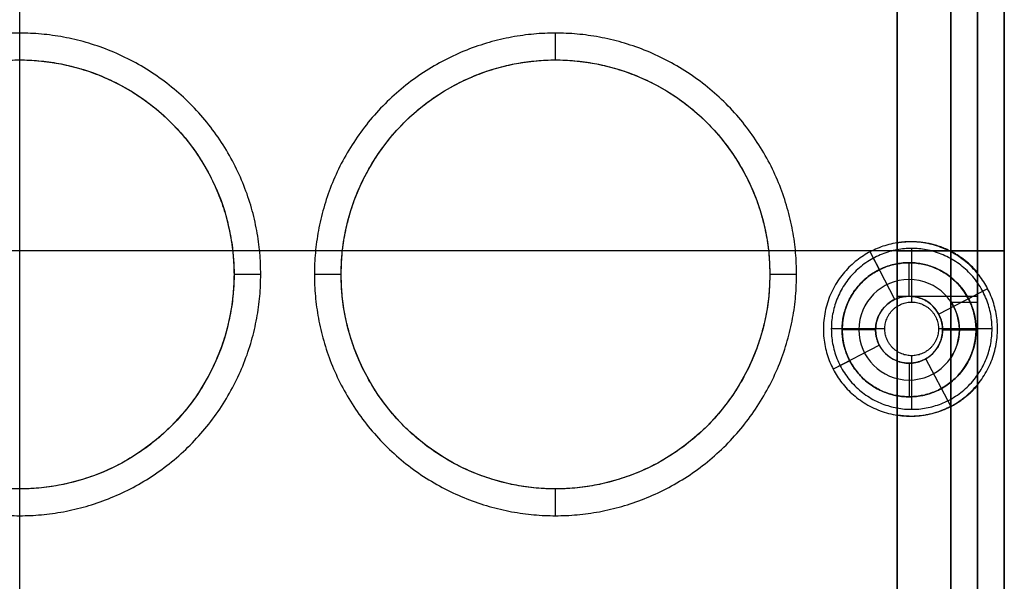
# Model space of a CAD drawing. Header units: millimetres. Extents: x 31997 to 32073, y -14231 to -14060.
# Tile 7 of 16: x 32035 to 32072, y -14158 to -14137. Entities that reach past the tile are written whole.
import ezdxf

# ---------------------------------------------------------------- set-up
doc = ezdxf.new("R2010")
doc.units = ezdxf.units.MM
doc.layers.add('Default', color=7, linetype='Continuous', true_color=0x000000)

msp = doc.modelspace()

# ---------------------------------------------------------------- linework, layer by layer
at = {"layer": 'Default'}
for p, q in [((32067.842, -14224.39, 16.8), (32067.842, -14069.671, 16.8)), ((32035.092, -14170.89), (32035.092, -14131.133)), ((32035.092, -14230.89, 2), (32035.092, -14131.133, 2)), ((32055.09, -14138.358, 15.8), (32055.09, -14137.358, 15.8)), ((32055.09, -14138.358, 12.6), (32055.09, -14137.358, 12.6)), ((32071.842, -14145.473), (31998.342, -14145.473)), ((32071.842, -14145.473, 2), (31998.342, -14145.473, 2)), ((32067.842, -14145.473, 17.8), (32071.842, -14145.473, 17.8)), ((32067.842, -14145.473, 18.8), (32071.842, -14145.473, 18.8)), ((32068.384, -14147.39, 15.8), (32068.384, -14145.39, 15.8)), ((32068.384, -14147.39, 11.1), (32068.384, -14145.39, 11.1)), ((32071.842, -14145.473, 9.5), (32069.842, -14145.473, 9.5)), ((32071.842, -14145.473, 2), (32069.842, -14145.473, 2)), ((32071.842, -14145.473, 15.8), (32070.842, -14145.473, 15.8)), ((32071.842, -14145.473, 9.5), (32070.842, -14145.473, 9.5)), ((32067.182, -14146.179, 2), (32066.835, -14145.513, 2)), ((32067.761, -14147.288, 9.5), (32066.835, -14145.513, 9.5)), ((32068.288, -14147.172, 9.387), (32068.288, -14145.922, 7.387)), ((32044.09, -14146.358, 15.8), (32043.09, -14146.358, 15.8)), ((32044.09, -14146.358, 12.6), (32043.09, -14146.358, 12.6)), ((32047.09, -14146.358, 15.8), (32046.09, -14146.358, 15.8)), ((32047.09, -14146.358, 12.6), (32046.09, -14146.358, 12.6)), ((32064.09, -14146.358, 15.8), (32063.09, -14146.358, 15.8)), ((32064.09, -14146.358, 12.6), (32063.09, -14146.358, 12.6)), ((32071.22, -14146.891, 9.5), (32069.395, -14147.843, 9.5)), ((32071.22, -14146.891, 2), (32070.504, -14147.265, 2)), ((32070.842, -14147.176, 15.8), (32069.842, -14147.176, 15.8)), ((32070.842, -14147.176, 10.5), (32069.842, -14147.176, 10.5)), ((32069.842, -14147.39, 10.5), (32070.842, -14147.39, 10.5)), ((32067.384, -14148.39, 15.8), (32065.384, -14148.39, 15.8)), ((32067.384, -14148.39, 11.1), (32065.384, -14148.39, 11.1)), ((32071.384, -14148.39, 15.8), (32069.384, -14148.39, 15.8)), ((32071.384, -14148.39, 11.1), (32069.384, -14148.39, 11.1)), ((32070.842, -14148.39, 9.5), (32069.842, -14148.39, 9.5)), ((32067.038, -14148.422, 9.387), (32065.788, -14148.422, 7.387)), ((32069.538, -14148.422, 9.387), (32070.788, -14148.422, 7.387)), ((32069.842, -14148.422, 8.9), (32070.788, -14148.422, 7.387)), ((32067.179, -14148.999, 9.5), (32065.457, -14149.898, 9.5)), ((32068.384, -14151.39, 15.8), (32068.384, -14149.39, 15.8)), ((32068.384, -14151.39, 11.1), (32068.384, -14149.39, 11.1)), ((32069.842, -14151.276, 9.5), (32068.916, -14149.502, 9.5)), ((32066.071, -14149.578, 2), (32065.457, -14149.898, 2)), ((32068.288, -14149.672, 9.387), (32068.288, -14150.922, 7.387)), ((32069.842, -14151.276, 2), (32069.495, -14150.611, 2)), ((32055.09, -14155.358, 15.8), (32055.09, -14154.358, 15.8)), ((32055.09, -14155.358, 12.6), (32055.09, -14154.358, 12.6))]:
    msp.add_line(p, q, dxfattribs=at)
at = {"layer": 'Default', "extrusion": (1, 0, 0)}
msp.add_lwpolyline([(-14067.89, 2), (-14230.89, 0)], dxfattribs=at)
at = {"layer": 'Default'}
for centre in [(32035.09, -14146.358, 16.8), (32055.09, -14146.358, 16.8)]:
    msp.add_circle(centre, 8, dxfattribs=at)
at = {"layer": 'Default', "extrusion": (0, 6.38378e-16, -1)}
for centre, radius in [((-32068.288, -14148.422, -7.387), 2.5), ((-32068.288, -14148.422, -9.387), 1.25)]:
    msp.add_circle(centre, radius, dxfattribs=at)
at = {"layer": 'Default', "extrusion": (0, 0, -1)}
msp.add_circle((-32068.288, -14148.422, -8.387), 1.875, dxfattribs=at)
at = {"layer": 'Default', "extrusion": (1.99128e-18, 6.39364e-16, -1)}
msp.add_arc((-32068.288, -14148.422, -7.387), 2.5, 128.4328, 231.5672, dxfattribs=at)
at = {"layer": 'Default', "extrusion": (0, 0, -1)}
msp.add_arc((-32068.288, -14148.422, -8.387), 1.875, 145.9745, 214.0255, dxfattribs=at)
at = {"layer": 'Default'}
for points in [[(32069.842, -14065.934, 15.8), (32069.842, -14147.162, 15.801), (32069.842, -14228.39, 15.801)], [(32069.842, -14065.934, 11.1), (32069.842, -14147.162, 11.101), (32069.842, -14228.39, 11.101)], [(32069.842, -14065.934, 13.45), (32069.842, -14147.162, 13.451), (32069.842, -14228.39, 13.451)], [(32069.842, -14228.39, 15.8), (32069.842, -14147.162, 15.8), (32069.842, -14065.934, 15.8)], [(32069.842, -14228.39, 10.5), (32069.842, -14147.162, 10.5), (32069.842, -14065.934, 10.5)], [(32069.842, -14228.39, 13.15), (32069.842, -14147.162, 13.15), (32069.842, -14065.934, 13.15)], [(32070.842, -14228.39, 15.8), (32070.842, -14147.162, 15.8), (32070.842, -14065.934, 15.8)], [(32070.842, -14228.39, 9.5), (32070.842, -14147.162, 9.5), (32070.842, -14065.934, 9.5)], [(32070.842, -14228.39, 12.65), (32070.842, -14147.162, 12.65), (32070.842, -14065.934, 12.65)], [(32070.842, -14065.934, 15.8), (32070.842, -14147.162, 15.8), (32070.842, -14228.39, 15.8)], [(32070.842, -14065.934, 10.5), (32070.842, -14147.162, 10.5), (32070.842, -14228.39, 10.5)], [(32070.842, -14065.934, 13.15), (32070.842, -14147.162, 13.15), (32070.842, -14228.39, 13.15)], [(32071.842, -14065.934), (32071.842, -14147.162), (32071.842, -14228.39)], [(32071.842, -14065.934, 2), (32071.842, -14147.162, 2), (32071.842, -14228.39, 2)], [(32071.842, -14065.934, 1), (32071.842, -14147.162, 1), (32071.842, -14228.39, 1)], [(32071.842, -14065.934, 17.8), (32071.842, -14147.162, 17.8), (32071.842, -14228.39, 17.8)], [(32071.842, -14065.934, 15.8), (32071.842, -14147.162, 15.8), (32071.842, -14228.39, 15.8)], [(32071.842, -14065.934, 16.8), (32071.842, -14147.162, 16.8), (32071.842, -14228.39, 16.8)], [(32071.842, -14228.39, 17.8), (32071.842, -14147.162, 17.8), (32071.842, -14065.934, 17.8)], [(32071.842, -14228.39, 18.8), (32071.842, -14147.162, 18.8), (32071.842, -14065.934, 18.8)], [(32071.842, -14228.39, 18.3), (32071.842, -14147.162, 18.3), (32071.842, -14065.934, 18.3)], [(32071.842, -14065.934, 15.8), (32071.842, -14147.162, 15.8), (32071.842, -14228.39, 15.8)], [(32071.842, -14065.934, 9.5), (32071.842, -14147.162, 9.5), (32071.842, -14228.39, 9.5)], [(32071.842, -14065.934, 12.65), (32071.842, -14147.162, 12.65), (32071.842, -14228.39, 12.65)], [(32067.842, -14069.671, 17.8), (32067.842, -14147.031, 17.8), (32067.842, -14224.39, 17.8)], [(32067.842, -14069.671, 18.8), (32067.842, -14147.031, 18.8), (32067.842, -14224.39, 18.8)], [(32067.842, -14069.671, 18.3), (32067.842, -14147.031, 18.3), (32067.842, -14224.39, 18.3)], [(32067.842, -14224.39, 15.801), (32067.842, -14147.031, 15.801), (32067.842, -14069.671, 15.8)], [(32067.842, -14224.39, 11.101), (32067.842, -14147.031, 11.101), (32067.842, -14069.671, 11.1)], [(32067.842, -14224.39, 13.451), (32067.842, -14147.031, 13.451), (32067.842, -14069.671, 13.45)], [(32071.842, -14078.816, 2), (32071.842, -14153.603, 2), (32071.842, -14228.39, 2)], [(32071.842, -14078.816, 9.5), (32071.842, -14153.603, 9.5), (32071.842, -14228.39, 9.5)], [(32071.842, -14078.816, 5.75), (32071.842, -14153.603, 5.75), (32071.842, -14228.39, 5.75)], [(32067.842, -14145.183, 2), (32067.842, -14116.163, 2), (32067.842, -14087.144, 2)], [(32067.842, -14145.183, 9.5), (32067.842, -14116.163, 9.5), (32067.842, -14087.144, 9.5)], [(32067.842, -14145.183, 5.75), (32067.842, -14116.163, 5.75), (32067.842, -14087.144, 5.75)], [(32069.842, -14227.64, 10.5), (32069.842, -14157.392, 10.5), (32069.842, -14087.144, 10.5)], [(32069.842, -14145.496, 2), (32069.842, -14116.32, 2), (32069.842, -14087.144, 2)], [(32069.842, -14145.496, 6.25), (32069.842, -14116.32, 6.25), (32069.842, -14087.144, 6.25)], [(32069.842, -14227.64, 9.5), (32069.842, -14157.392, 9.5), (32069.842, -14087.144, 9.5)], [(32069.842, -14146.463, 2), (32069.842, -14116.804, 2), (32069.842, -14087.144, 2)], [(32069.842, -14146.463, 5.75), (32069.842, -14116.804, 5.75), (32069.842, -14087.144, 5.75)], [(32069.842, -14087.144, 2), (32069.842, -14116.32, 2), (32069.842, -14145.496, 2)], [(32069.842, -14087.144, 9.5), (32069.842, -14116.32, 9.5), (32069.842, -14145.496, 9.5)], [(32069.842, -14087.144, 5.75), (32069.842, -14116.32, 5.75), (32069.842, -14145.496, 5.75)], [(32070.842, -14087.144, 2), (32070.842, -14116.716, 2), (32070.842, -14146.287, 2)], [(32070.842, -14087.144, 10.5), (32070.842, -14157.892, 10.5), (32070.842, -14228.64, 10.5)], [(32070.842, -14087.144, 6.25), (32070.842, -14116.716, 6.25), (32070.842, -14146.287, 6.25)], [(32035.092, -14138.358, 17.8), (32035.092, -14136.858, 17.8), (32035.092, -14135.358, 17.8)], [(32035.092, -14138.358, 15.8), (32035.092, -14136.858, 15.8), (32035.092, -14135.358, 15.8)], [(32055.09, -14137.358, 15.8), (32055.09, -14137.358, 14.2), (32055.09, -14137.358, 12.6)], [(32055.09, -14138.358, 17.8), (32055.09, -14138.358, 16.8), (32055.09, -14138.358, 15.8)], [(32055.09, -14138.358, 15.8), (32055.09, -14138.358, 14.2), (32055.09, -14138.358, 12.6)], [(32047.139, -14145.473, 17.8), (32045.09, -14145.473, 17.8), (32043.04, -14145.473, 17.8)], [(32047.139, -14145.473, 15.8), (32045.09, -14145.473, 15.8), (32043.04, -14145.473, 15.8)], [(32071.842, -14145.473, 17.8), (32067.441, -14145.473, 17.8), (32063.04, -14145.473, 17.8)], [(32071.842, -14145.473, 15.8), (32067.441, -14145.473, 15.8), (32063.04, -14145.473, 15.8)], [(32067.842, -14145.183, 9.5), (32067.842, -14145.183, 5.75), (32067.842, -14145.183, 2)], [(32068.364, -14145.14, 9.5), (32068.364, -14145.14, 5.75), (32068.364, -14145.14, 2)], [(32068.384, -14145.39, 15.8), (32068.384, -14145.39, 13.45), (32068.384, -14145.39, 11.1)], [(32066.835, -14145.513, 2), (32066.835, -14145.513, 5.75), (32066.835, -14145.513, 9.5)], [(32069.842, -14145.496, 9.5), (32069.842, -14145.496, 5.75), (32069.842, -14145.496, 2)], [(32069.842, -14145.496, 9.5), (32069.842, -14148.39, 9.5), (32069.842, -14151.285, 9.5)], [(32069.842, -14145.496, 2), (32069.842, -14145.496, 5.75), (32069.842, -14145.496, 9.5)], [(32068.288, -14145.922, 2), (32068.288, -14145.922, 4.693), (32068.288, -14145.922, 7.387)], [(32068.288, -14145.922), (32068.288, -14145.922, 1), (32068.288, -14145.922, 2)], [(32043.09, -14146.358, 17.8), (32043.09, -14146.358, 16.8), (32043.09, -14146.358, 15.8)], [(32043.09, -14146.358, 15.8), (32043.09, -14146.358, 14.2), (32043.09, -14146.358, 12.6)], [(32044.09, -14146.358, 15.8), (32044.09, -14146.358, 14.2), (32044.09, -14146.358, 12.6)], [(32046.09, -14146.358, 15.8), (32046.09, -14146.358, 14.2), (32046.09, -14146.358, 12.6)], [(32047.09, -14146.358, 17.8), (32047.09, -14146.358, 16.8), (32047.09, -14146.358, 15.8)], [(32047.09, -14146.358, 15.8), (32047.09, -14146.358, 14.2), (32047.09, -14146.358, 12.6)], [(32063.09, -14146.358, 17.8), (32063.09, -14146.358, 16.8), (32063.09, -14146.358, 15.8)], [(32063.09, -14146.358, 15.8), (32063.09, -14146.358, 14.2), (32063.09, -14146.358, 12.6)], [(32064.09, -14146.358, 15.8), (32064.09, -14146.358, 14.2), (32064.09, -14146.358, 12.6)], [(32069.842, -14146.463, 7.387), (32069.842, -14146.463, 4.693), (32069.842, -14146.463, 2)], [(32070.842, -14146.287, 2), (32070.842, -14146.287, 5.75), (32070.842, -14146.287, 9.5)], [(32070.842, -14150.493, 9.5), (32070.842, -14148.39, 9.5), (32070.842, -14146.287, 9.5)], [(32071.22, -14146.891, 2), (32071.22, -14146.891, 5.75), (32071.22, -14146.891, 9.5)], [(32067.842, -14147.031, 17.8), (32067.842, -14147.031, 18.3), (32067.842, -14147.031, 18.8)], [(32067.842, -14147.031, 15.801), (32067.842, -14147.031, 13.451), (32067.842, -14147.031, 11.101)], [(32069.842, -14147.176, 15.801), (32068.842, -14147.176, 15.801), (32067.842, -14147.176, 15.801)], [(32069.842, -14147.176, 11.101), (32068.842, -14147.176, 11.101), (32067.842, -14147.176, 11.101)], [(32068.288, -14147.172, 9.387), (32068.288, -14147.172, 9.443), (32068.288, -14147.172, 9.5)], [(32069.842, -14147.162, 15.801), (32069.842, -14147.162, 13.451), (32069.842, -14147.162, 11.101)], [(32069.842, -14147.162, 15.8), (32069.842, -14147.162, 13.15), (32069.842, -14147.162, 10.5)], [(32070.842, -14147.162, 15.8), (32070.842, -14147.162, 12.65), (32070.842, -14147.162, 9.5)], [(32070.842, -14147.162, 15.8), (32070.842, -14147.162, 13.15), (32070.842, -14147.162, 10.5)], [(32071.842, -14147.162, 2), (32071.842, -14147.162, 5.75), (32071.842, -14147.162, 9.5)], [(32071.842, -14147.162), (32071.842, -14147.162, 1), (32071.842, -14147.162, 2)], [(32071.842, -14147.162, 17.8), (32071.842, -14147.162, 16.8), (32071.842, -14147.162, 15.8)], [(32071.842, -14147.162, 17.8), (32071.842, -14147.162, 18.3), (32071.842, -14147.162, 18.8)], [(32071.842, -14147.162, 15.8), (32071.842, -14147.162, 12.65), (32071.842, -14147.162, 9.5)], [(32068.384, -14147.39, 15.8), (32068.384, -14147.39, 13.45), (32068.384, -14147.39, 11.1)], [(32069.842, -14147.39, 9.5), (32069.842, -14147.39, 10), (32069.842, -14147.39, 10.5)], [(32069.842, -14147.39, 8.402), (32069.842, -14147.39, 8.951), (32069.842, -14147.39, 9.5)], [(32070.842, -14147.39, 9.5), (32070.842, -14147.39, 10), (32070.842, -14147.39, 10.5)], [(32065.384, -14148.39, 15.8), (32065.384, -14148.39, 13.45), (32065.384, -14148.39, 11.1)], [(32067.384, -14148.39, 15.8), (32067.384, -14148.39, 13.45), (32067.384, -14148.39, 11.1)], [(32069.384, -14148.39, 15.8), (32069.384, -14148.39, 13.45), (32069.384, -14148.39, 11.1)], [(32071.384, -14148.39, 15.8), (32071.384, -14148.39, 13.45), (32071.384, -14148.39, 11.1)], [(32065.788, -14148.422, 2), (32065.788, -14148.422, 4.693), (32065.788, -14148.422, 7.387)], [(32065.788, -14148.422), (32065.788, -14148.422, 1), (32065.788, -14148.422, 2)], [(32067.038, -14148.422, 9.387), (32067.038, -14148.422, 9.443), (32067.038, -14148.422, 9.5)], [(32069.538, -14148.422, 9.387), (32069.538, -14148.422, 9.443), (32069.538, -14148.422, 9.5)], [(32070.788, -14148.422, 2), (32070.788, -14148.422, 4.693), (32070.788, -14148.422, 7.387)], [(32070.788, -14148.422, 2), (32070.788, -14148.422, 4.693), (32070.788, -14148.422, 7.387)], [(32070.788, -14148.422), (32070.788, -14148.422, 1), (32070.788, -14148.422, 2)], [(32068.384, -14149.39, 15.8), (32068.384, -14149.39, 13.45), (32068.384, -14149.39, 11.1)], [(32068.288, -14149.672, 9.387), (32068.288, -14149.672, 9.443), (32068.288, -14149.672, 9.5)], [(32065.457, -14149.898, 2), (32065.457, -14149.898, 5.75), (32065.457, -14149.898, 9.5)], [(32069.842, -14225.47, 2), (32069.842, -14187.925, 2), (32069.842, -14150.38, 2)], [(32069.842, -14150.38, 2), (32069.842, -14150.38, 4.693), (32069.842, -14150.38, 7.387)], [(32069.842, -14225.47, 5.75), (32069.842, -14187.925, 5.75), (32069.842, -14150.38, 5.75)], [(32070.842, -14150.493, 9.5), (32070.842, -14150.493, 5.75), (32070.842, -14150.493, 2)], [(32070.842, -14150.493, 2), (32070.842, -14187.896, 2), (32070.842, -14225.299, 2)], [(32070.842, -14150.493, 6.25), (32070.842, -14187.896, 6.25), (32070.842, -14225.299, 6.25)], [(32068.288, -14150.922, 2), (32068.288, -14150.922, 4.693), (32068.288, -14150.922, 7.387)], [(32068.288, -14150.922), (32068.288, -14150.922, 1), (32068.288, -14150.922, 2)], [(32069.842, -14151.276, 2), (32069.842, -14151.276, 5.75), (32069.842, -14151.276, 9.5)], [(32069.842, -14224.499, 2), (32069.842, -14187.892, 2), (32069.842, -14151.285, 2)], [(32069.842, -14151.285, 2), (32069.842, -14151.285, 5.75), (32069.842, -14151.285, 9.5)], [(32069.842, -14224.499, 6.25), (32069.842, -14187.892, 6.25), (32069.842, -14151.285, 6.25)], [(32069.842, -14151.285, 9.5), (32069.842, -14151.285, 5.75), (32069.842, -14151.285, 2)], [(32069.842, -14151.285, 2), (32069.842, -14187.892, 2), (32069.842, -14224.499, 2)], [(32069.842, -14151.285, 9.5), (32069.842, -14187.892, 9.5), (32069.842, -14224.499, 9.5)], [(32069.842, -14151.285, 5.75), (32069.842, -14187.892, 5.75), (32069.842, -14224.499, 5.75)], [(32067.842, -14224.177, 2), (32067.842, -14187.888, 2), (32067.842, -14151.598, 2)], [(32067.842, -14224.177, 9.5), (32067.842, -14187.888, 9.5), (32067.842, -14151.598, 9.5)], [(32067.842, -14151.598, 2), (32067.842, -14151.598, 5.75), (32067.842, -14151.598, 9.5)], [(32067.842, -14224.177, 5.75), (32067.842, -14187.888, 5.75), (32067.842, -14151.598, 5.75)], [(32068.364, -14151.64, 9.5), (32068.364, -14151.64, 5.75), (32068.364, -14151.64, 2)], [(32068.384, -14151.39, 15.8), (32068.384, -14151.39, 13.45), (32068.384, -14151.39, 11.1)], [(32035.092, -14218.59, 17.8), (32035.092, -14186.474, 17.8), (32035.092, -14154.358, 17.8)], [(32035.092, -14218.59, 15.8), (32035.092, -14186.474, 15.8), (32035.092, -14154.358, 15.8)], [(32055.09, -14154.358, 17.8), (32055.09, -14154.358, 16.8), (32055.09, -14154.358, 15.8)], [(32055.09, -14154.358, 15.8), (32055.09, -14154.358, 14.2), (32055.09, -14154.358, 12.6)], [(32055.09, -14155.358, 15.8), (32055.09, -14155.358, 14.2), (32055.09, -14155.358, 12.6)]]:
    msp.add_open_spline(points, degree=2, dxfattribs=at)
for points, weights, knots in [([(32044.09, -14146.358, 15.8), (32044.09, -14155.358, 15.8), (32035.09, -14155.358, 15.8), (32026.09, -14155.358, 15.8), (32026.09, -14146.358, 15.8), (32026.09, -14137.358, 15.8), (32035.09, -14137.358, 15.8), (32044.09, -14137.358, 15.8), (32044.09, -14146.358, 15.8)], [1, 0.707106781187, 1, 0.707106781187, 1, 0.707106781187, 1, 0.707106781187, 1], [-50.265482, -50.265482, -50.265482, -37.699112, -37.699112, -25.132741, -25.132741, -12.566371, -12.566371, 0, 0, 0]), ([(32044.09, -14146.358, 12.6), (32044.09, -14155.358, 12.6), (32035.09, -14155.358, 12.6), (32026.09, -14155.358, 12.6), (32026.09, -14146.358, 12.6), (32026.09, -14137.358, 12.6), (32035.09, -14137.358, 12.6), (32044.09, -14137.358, 12.6), (32044.09, -14146.358, 12.6)], [1, 0.707106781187, 1, 0.707106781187, 1, 0.707106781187, 1, 0.707106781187, 1], [-50.265482, -50.265482, -50.265482, -37.699112, -37.699112, -25.132741, -25.132741, -12.566371, -12.566371, 0, 0, 0]), ([(32044.09, -14146.358, 14.2), (32044.09, -14155.358, 14.2), (32035.09, -14155.358, 14.2), (32026.09, -14155.358, 14.2), (32026.09, -14146.358, 14.2), (32026.09, -14137.358, 14.2), (32035.09, -14137.358, 14.2), (32044.09, -14137.358, 14.2), (32044.09, -14146.358, 14.2)], [1, 0.707106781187, 1, 0.707106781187, 1, 0.707106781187, 1, 0.707106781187, 1], [-50.265482, -50.265482, -50.265482, -37.699112, -37.699112, -25.132741, -25.132741, -12.566371, -12.566371, 0, 0, 0]), ([(32064.09, -14146.358, 15.8), (32064.09, -14155.358, 15.8), (32055.09, -14155.358, 15.8), (32046.09, -14155.358, 15.8), (32046.09, -14146.358, 15.8), (32046.09, -14137.358, 15.8), (32055.09, -14137.358, 15.8), (32064.09, -14137.358, 15.8), (32064.09, -14146.358, 15.8)], [1, 0.707106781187, 1, 0.707106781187, 1, 0.707106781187, 1, 0.707106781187, 1], [-50.265482, -50.265482, -50.265482, -37.699112, -37.699112, -25.132741, -25.132741, -12.566371, -12.566371, 0, 0, 0]), ([(32064.09, -14146.358, 12.6), (32064.09, -14155.358, 12.6), (32055.09, -14155.358, 12.6), (32046.09, -14155.358, 12.6), (32046.09, -14146.358, 12.6), (32046.09, -14137.358, 12.6), (32055.09, -14137.358, 12.6), (32064.09, -14137.358, 12.6), (32064.09, -14146.358, 12.6)], [1, 0.707106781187, 1, 0.707106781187, 1, 0.707106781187, 1, 0.707106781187, 1], [-50.265482, -50.265482, -50.265482, -37.699112, -37.699112, -25.132741, -25.132741, -12.566371, -12.566371, 0, 0, 0]), ([(32064.09, -14146.358, 14.2), (32064.09, -14155.358, 14.2), (32055.09, -14155.358, 14.2), (32046.09, -14155.358, 14.2), (32046.09, -14146.358, 14.2), (32046.09, -14137.358, 14.2), (32055.09, -14137.358, 14.2), (32064.09, -14137.358, 14.2), (32064.09, -14146.358, 14.2)], [1, 0.707106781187, 1, 0.707106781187, 1, 0.707106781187, 1, 0.707106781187, 1], [-50.265482, -50.265482, -50.265482, -37.699112, -37.699112, -25.132741, -25.132741, -12.566371, -12.566371, 0, 0, 0]), ([(32043.09, -14146.358, 17.8), (32043.09, -14138.358, 17.8), (32035.09, -14138.358, 17.8), (32027.09, -14138.358, 17.8), (32027.09, -14146.358, 17.8), (32027.09, -14154.358, 17.8), (32035.09, -14154.358, 17.8), (32043.09, -14154.358, 17.8), (32043.09, -14146.358, 17.8)], [1, 0.707106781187, 1, 0.707106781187, 1, 0.707106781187, 1, 0.707106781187, 1], [0, 0, 0, 12.566371, 12.566371, 25.132741, 25.132741, 37.699112, 37.699112, 50.265482, 50.265482, 50.265482]), ([(32043.09, -14146.358, 15.8), (32043.09, -14138.358, 15.8), (32035.09, -14138.358, 15.8), (32027.09, -14138.358, 15.8), (32027.09, -14146.358, 15.8), (32027.09, -14154.358, 15.8), (32035.09, -14154.358, 15.8), (32043.09, -14154.358, 15.8), (32043.09, -14146.358, 15.8)], [1, 0.707106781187, 1, 0.707106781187, 1, 0.707106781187, 1, 0.707106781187, 1], [0, 0, 0, 12.566371, 12.566371, 25.132741, 25.132741, 37.699112, 37.699112, 50.265482, 50.265482, 50.265482]), ([(32043.09, -14146.358, 15.8), (32043.09, -14138.358, 15.8), (32035.09, -14138.358, 15.8), (32027.09, -14138.358, 15.8), (32027.09, -14146.358, 15.8), (32027.09, -14154.358, 15.8), (32035.09, -14154.358, 15.8), (32043.09, -14154.358, 15.8), (32043.09, -14146.358, 15.8)], [1, 0.707106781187, 1, 0.707106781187, 1, 0.707106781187, 1, 0.707106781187, 1], [0, 0, 0, 12.566371, 12.566371, 25.132741, 25.132741, 37.699112, 37.699112, 50.265482, 50.265482, 50.265482]), ([(32043.09, -14146.358, 12.6), (32043.09, -14138.358, 12.6), (32035.09, -14138.358, 12.6), (32027.09, -14138.358, 12.6), (32027.09, -14146.358, 12.6), (32027.09, -14154.358, 12.6), (32035.09, -14154.358, 12.6), (32043.09, -14154.358, 12.6), (32043.09, -14146.358, 12.6)], [1, 0.707106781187, 1, 0.707106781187, 1, 0.707106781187, 1, 0.707106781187, 1], [0, 0, 0, 12.566371, 12.566371, 25.132741, 25.132741, 37.699112, 37.699112, 50.265482, 50.265482, 50.265482]), ([(32043.09, -14146.358, 14.2), (32043.09, -14138.358, 14.2), (32035.09, -14138.358, 14.2), (32027.09, -14138.358, 14.2), (32027.09, -14146.358, 14.2), (32027.09, -14154.358, 14.2), (32035.09, -14154.358, 14.2), (32043.09, -14154.358, 14.2), (32043.09, -14146.358, 14.2)], [1, 0.707106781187, 1, 0.707106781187, 1, 0.707106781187, 1, 0.707106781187, 1], [0, 0, 0, 12.566371, 12.566371, 25.132741, 25.132741, 37.699112, 37.699112, 50.265482, 50.265482, 50.265482]), ([(32063.09, -14146.358, 17.8), (32063.09, -14138.358, 17.8), (32055.09, -14138.358, 17.8), (32047.09, -14138.358, 17.8), (32047.09, -14146.358, 17.8), (32047.09, -14154.358, 17.8), (32055.09, -14154.358, 17.8), (32063.09, -14154.358, 17.8), (32063.09, -14146.358, 17.8)], [1, 0.707106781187, 1, 0.707106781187, 1, 0.707106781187, 1, 0.707106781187, 1], [0, 0, 0, 12.566371, 12.566371, 25.132741, 25.132741, 37.699112, 37.699112, 50.265482, 50.265482, 50.265482]), ([(32063.09, -14146.358, 15.8), (32063.09, -14138.358, 15.8), (32055.09, -14138.358, 15.8), (32047.09, -14138.358, 15.8), (32047.09, -14146.358, 15.8), (32047.09, -14154.358, 15.8), (32055.09, -14154.358, 15.8), (32063.09, -14154.358, 15.8), (32063.09, -14146.358, 15.8)], [1, 0.707106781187, 1, 0.707106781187, 1, 0.707106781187, 1, 0.707106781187, 1], [0, 0, 0, 12.566371, 12.566371, 25.132741, 25.132741, 37.699112, 37.699112, 50.265482, 50.265482, 50.265482]), ([(32063.09, -14146.358, 15.8), (32063.09, -14138.358, 15.8), (32055.09, -14138.358, 15.8), (32047.09, -14138.358, 15.8), (32047.09, -14146.358, 15.8), (32047.09, -14154.358, 15.8), (32055.09, -14154.358, 15.8), (32063.09, -14154.358, 15.8), (32063.09, -14146.358, 15.8)], [1, 0.707106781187, 1, 0.707106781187, 1, 0.707106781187, 1, 0.707106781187, 1], [0, 0, 0, 12.566371, 12.566371, 25.132741, 25.132741, 37.699112, 37.699112, 50.265482, 50.265482, 50.265482]), ([(32063.09, -14146.358, 12.6), (32063.09, -14138.358, 12.6), (32055.09, -14138.358, 12.6), (32047.09, -14138.358, 12.6), (32047.09, -14146.358, 12.6), (32047.09, -14154.358, 12.6), (32055.09, -14154.358, 12.6), (32063.09, -14154.358, 12.6), (32063.09, -14146.358, 12.6)], [1, 0.707106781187, 1, 0.707106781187, 1, 0.707106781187, 1, 0.707106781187, 1], [0, 0, 0, 12.566371, 12.566371, 25.132741, 25.132741, 37.699112, 37.699112, 50.265482, 50.265482, 50.265482]), ([(32063.09, -14146.358, 14.2), (32063.09, -14138.358, 14.2), (32055.09, -14138.358, 14.2), (32047.09, -14138.358, 14.2), (32047.09, -14146.358, 14.2), (32047.09, -14154.358, 14.2), (32055.09, -14154.358, 14.2), (32063.09, -14154.358, 14.2), (32063.09, -14146.358, 14.2)], [1, 0.707106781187, 1, 0.707106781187, 1, 0.707106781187, 1, 0.707106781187, 1], [0, 0, 0, 12.566371, 12.566371, 25.132741, 25.132741, 37.699112, 37.699112, 50.265482, 50.265482, 50.265482]), ([(32065.457, -14149.898, 2), (32063.953, -14147.017, 2), (32066.835, -14145.513, 2), (32069.716, -14144.01, 2), (32071.22, -14146.891, 2), (32072.723, -14149.772, 2), (32069.842, -14151.276, 2), (32066.96, -14152.779, 2), (32065.457, -14149.898, 2)], [1, 0.707106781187, 1, 0.707106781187, 1, 0.707106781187, 1, 0.707106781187, 1], [0, 0, 0, 5.105088, 5.105088, 10.210176, 10.210176, 15.315264, 15.315264, 20.420352, 20.420352, 20.420352]), ([(32065.457, -14149.898, 9.5), (32063.953, -14147.017, 9.5), (32066.835, -14145.513, 9.5), (32069.716, -14144.01, 9.5), (32071.22, -14146.891, 9.5), (32072.723, -14149.772, 9.5), (32069.842, -14151.276, 9.5), (32066.96, -14152.779, 9.5), (32065.457, -14149.898, 9.5)], [1, 0.707106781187, 1, 0.707106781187, 1, 0.707106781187, 1, 0.707106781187, 1], [0, 0, 0, 5.105088, 5.105088, 10.210176, 10.210176, 15.315264, 15.315264, 20.420352, 20.420352, 20.420352]), ([(32065.457, -14149.898, 5.75), (32063.953, -14147.017, 5.75), (32066.835, -14145.513, 5.75), (32069.716, -14144.01, 5.75), (32071.22, -14146.891, 5.75), (32072.723, -14149.772, 5.75), (32069.842, -14151.276, 5.75), (32066.96, -14152.779, 5.75), (32065.457, -14149.898, 5.75)], [1, 0.707106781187, 1, 0.707106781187, 1, 0.707106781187, 1, 0.707106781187, 1], [0, 0, 0, 5.105088, 5.105088, 10.210176, 10.210176, 15.315264, 15.315264, 20.420352, 20.420352, 20.420352]), ([(32065.384, -14148.39, 15.8), (32065.384, -14145.39, 15.8), (32068.384, -14145.39, 15.8), (32071.384, -14145.39, 15.8), (32071.384, -14148.39, 15.8), (32071.384, -14151.39, 15.8), (32068.384, -14151.39, 15.8), (32065.384, -14151.39, 15.8), (32065.384, -14148.39, 15.8)], [1, 0.707106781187, 1, 0.707106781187, 1, 0.707106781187, 1, 0.707106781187, 1], [-6.283185, -6.283185, -6.283185, -4.712389, -4.712389, -3.141593, -3.141593, -1.570796, -1.570796, 0, 0, 0]), ([(32065.384, -14148.39, 11.1), (32065.384, -14145.39, 11.1), (32068.384, -14145.39, 11.1), (32071.384, -14145.39, 11.1), (32071.384, -14148.39, 11.1), (32071.384, -14151.39, 11.1), (32068.384, -14151.39, 11.1), (32065.384, -14151.39, 11.1), (32065.384, -14148.39, 11.1)], [1, 0.707106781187, 1, 0.707106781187, 1, 0.707106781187, 1, 0.707106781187, 1], [-6.283185, -6.283185, -6.283185, -4.712389, -4.712389, -3.141593, -3.141593, -1.570796, -1.570796, 0, 0, 0]), ([(32065.384, -14148.39, 13.45), (32065.384, -14145.39, 13.45), (32068.384, -14145.39, 13.45), (32071.384, -14145.39, 13.45), (32071.384, -14148.39, 13.45), (32071.384, -14151.39, 13.45), (32068.384, -14151.39, 13.45), (32065.384, -14151.39, 13.45), (32065.384, -14148.39, 13.45)], [1, 0.707106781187, 1, 0.707106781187, 1, 0.707106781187, 1, 0.707106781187, 1], [-6.283185, -6.283185, -6.283185, -4.712389, -4.712389, -3.141593, -3.141593, -1.570796, -1.570796, 0, 0, 0]), ([(32069.842, -14145.496, 9.5), (32069.145, -14145.14, 9.5), (32068.364, -14145.14, 9.5), (32068.101, -14145.14, 9.5), (32067.842, -14145.183, 9.5)], [0.874850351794, 0.909400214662, 1, 0.967595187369, 0.942360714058], [3.525946, 3.525946, 3.525946, 5.105088, 5.105088, 5.669899, 5.669899, 5.669899]), ([(32069.842, -14145.496, 2), (32069.145, -14145.14, 2), (32068.364, -14145.14, 2), (32068.101, -14145.14, 2), (32067.842, -14145.183, 2)], [0.874850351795, 0.909400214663, 1, 0.967595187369, 0.942360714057], [3.525946, 3.525946, 3.525946, 5.105088, 5.105088, 5.669899, 5.669899, 5.669899]), ([(32069.842, -14145.496, 5.75), (32069.145, -14145.14, 5.75), (32068.364, -14145.14, 5.75), (32068.101, -14145.14, 5.75), (32067.842, -14145.183, 5.75)], [0.874850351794, 0.909400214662, 1, 0.967595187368, 0.942360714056], [3.525946, 3.525946, 3.525946, 5.105088, 5.105088, 5.669899, 5.669899, 5.669899]), ([(32065.788, -14148.422, 2), (32065.788, -14150.922, 2), (32068.288, -14150.922, 2), (32070.788, -14150.922, 2), (32070.788, -14148.422, 2), (32070.788, -14145.922, 2), (32068.288, -14145.922, 2), (32065.788, -14145.922, 2), (32065.788, -14148.422, 2)], [1, 0.707106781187, 1, 0.707106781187, 1, 0.707106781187, 1, 0.707106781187, 1], [-15.707963, -15.707963, -15.707963, -11.780972, -11.780972, -7.853982, -7.853982, -3.926991, -3.926991, 0, 0, 0]), ([(32065.788, -14148.422), (32065.788, -14150.922), (32068.288, -14150.922), (32070.788, -14150.922), (32070.788, -14148.422), (32070.788, -14145.922), (32068.288, -14145.922), (32065.788, -14145.922), (32065.788, -14148.422)], [1, 0.707106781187, 1, 0.707106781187, 1, 0.707106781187, 1, 0.707106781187, 1], [-15.707963, -15.707963, -15.707963, -11.780972, -11.780972, -7.853982, -7.853982, -3.926991, -3.926991, 0, 0, 0]), ([(32065.788, -14148.422, 2), (32065.788, -14150.922, 2), (32068.288, -14150.922, 2), (32070.788, -14150.922, 2), (32070.788, -14148.422, 2), (32070.788, -14145.922, 2), (32068.288, -14145.922, 2), (32065.788, -14145.922, 2), (32065.788, -14148.422, 2)], [1, 0.707106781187, 1, 0.707106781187, 1, 0.707106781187, 1, 0.707106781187, 1], [-15.707963, -15.707963, -15.707963, -11.780972, -11.780972, -7.853982, -7.853982, -3.926991, -3.926991, 0, 0, 0]), ([(32065.788, -14148.422, 1.648), (32065.788, -14145.922, 1.648), (32068.288, -14145.922, 1.648), (32070.788, -14145.922, 1.648), (32070.788, -14148.422, 1.648), (32070.788, -14150.922, 1.648), (32068.288, -14150.922, 1.648), (32065.788, -14150.922, 1.648), (32065.788, -14148.422, 1.648)], [1, 0.707106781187, 1, 0.707106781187, 1, 0.707106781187, 1, 0.707106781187, 1], [0, 0, 0, 3.926991, 3.926991, 7.853982, 7.853982, 11.780972, 11.780972, 15.707963, 15.707963, 15.707963]), ([(32069.842, -14150.38, 2), (32070.788, -14149.629, 2), (32070.788, -14148.422, 2), (32070.788, -14147.214, 2), (32069.842, -14146.463, 2)], [1, 0.900443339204, 1, 0.900443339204, 1], [-10.089439, -10.089439, -10.089439, -7.853982, -7.853982, -5.618524, -5.618524, -5.618524]), ([(32067.038, -14148.422, 9.5), (32067.038, -14149.672, 9.5), (32068.288, -14149.672, 9.5), (32069.538, -14149.672, 9.5), (32069.538, -14148.422, 9.5), (32069.538, -14147.172, 9.5), (32068.288, -14147.172, 9.5), (32067.038, -14147.172, 9.5), (32067.038, -14148.422, 9.5)], [1, 0.707106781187, 1, 0.707106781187, 1, 0.707106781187, 1, 0.707106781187, 1], [-7.853982, -7.853982, -7.853982, -5.890486, -5.890486, -3.926991, -3.926991, -1.963495, -1.963495, 0, 0, 0]), ([(32067.384, -14148.39, 15.8), (32067.384, -14149.39, 15.8), (32068.384, -14149.39, 15.8), (32069.384, -14149.39, 15.8), (32069.384, -14148.39, 15.8), (32069.384, -14147.39, 15.8), (32068.384, -14147.39, 15.8), (32067.384, -14147.39, 15.8), (32067.384, -14148.39, 15.8)], [1, 0.707106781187, 1, 0.707106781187, 1, 0.707106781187, 1, 0.707106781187, 1], [0, 0, 0, 1.570796, 1.570796, 3.141593, 3.141593, 4.712389, 4.712389, 6.283185, 6.283185, 6.283185]), ([(32067.384, -14148.39, 11.1), (32067.384, -14149.39, 11.1), (32068.384, -14149.39, 11.1), (32069.384, -14149.39, 11.1), (32069.384, -14148.39, 11.1), (32069.384, -14147.39, 11.1), (32068.384, -14147.39, 11.1), (32067.384, -14147.39, 11.1), (32067.384, -14148.39, 11.1)], [1, 0.707106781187, 1, 0.707106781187, 1, 0.707106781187, 1, 0.707106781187, 1], [0, 0, 0, 1.570796, 1.570796, 3.141593, 3.141593, 4.712389, 4.712389, 6.283185, 6.283185, 6.283185]), ([(32067.384, -14148.39, 13.45), (32067.384, -14149.39, 13.45), (32068.384, -14149.39, 13.45), (32069.384, -14149.39, 13.45), (32069.384, -14148.39, 13.45), (32069.384, -14147.39, 13.45), (32068.384, -14147.39, 13.45), (32067.384, -14147.39, 13.45), (32067.384, -14148.39, 13.45)], [1, 0.707106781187, 1, 0.707106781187, 1, 0.707106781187, 1, 0.707106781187, 1], [0, 0, 0, 1.570796, 1.570796, 3.141593, 3.141593, 4.712389, 4.712389, 6.283185, 6.283185, 6.283185]), ([(32067.842, -14151.598, 9.5), (32068.101, -14151.64, 9.5), (32068.364, -14151.64, 9.5), (32069.145, -14151.64, 9.5), (32069.842, -14151.285, 9.5)], [0.942360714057, 0.967595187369, 1, 0.909400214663, 0.874850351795], [14.750453, 14.750453, 14.750453, 15.315264, 15.315264, 16.894406, 16.894406, 16.894406]), ([(32067.842, -14151.598, 2), (32068.101, -14151.64, 2), (32068.364, -14151.64, 2), (32069.145, -14151.64, 2), (32069.842, -14151.285, 2)], [0.942360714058, 0.967595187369, 1, 0.909400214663, 0.874850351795], [14.750453, 14.750453, 14.750453, 15.315264, 15.315264, 16.894406, 16.894406, 16.894406]), ([(32067.842, -14151.598, 5.75), (32068.101, -14151.64, 5.75), (32068.364, -14151.64, 5.75), (32069.145, -14151.64, 5.75), (32069.842, -14151.285, 5.75)], [0.942360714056, 0.967595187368, 1, 0.909400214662, 0.874850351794], [14.750453, 14.750453, 14.750453, 15.315264, 15.315264, 16.894406, 16.894406, 16.894406])]:
    msp.add_rational_spline(points, weights, degree=2, knots=knots, dxfattribs=at)
for points, weights in [([(32070.842, -14146.287, 9.5), (32070.421, -14145.792, 9.5), (32069.842, -14145.496, 9.5)], [0.854977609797, 0.848045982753, 0.874850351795]), ([(32070.842, -14146.287, 2), (32070.421, -14145.792, 2), (32069.842, -14145.496, 2)], [0.854977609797, 0.848045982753, 0.874850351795]), ([(32070.842, -14146.287, 5.75), (32070.421, -14145.792, 5.75), (32069.842, -14145.496, 5.75)], [0.854977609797, 0.848045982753, 0.874850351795]), ([(32069.842, -14151.285, 9.5), (32070.421, -14150.989, 9.5), (32070.842, -14150.493, 9.5)], [0.874850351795, 0.848045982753, 0.854977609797]), ([(32069.842, -14151.285, 2), (32070.421, -14150.989, 2), (32070.842, -14150.493, 2)], [0.874850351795, 0.848045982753, 0.854977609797]), ([(32069.842, -14151.285, 5.75), (32070.421, -14150.989, 5.75), (32070.842, -14150.493, 5.75)], [0.874850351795, 0.848045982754, 0.854977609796])]:
    msp.add_rational_spline(points, weights, degree=2, dxfattribs=at)
msp.add_open_spline([(32069.842, -14146.463, 7.387), (32069.842, -14146.593, 7.549), (32069.842, -14146.73, 7.714), (32069.842, -14146.868, 7.87), (32069.842, -14147.07, 8.099), (32069.842, -14147.306, 8.344), (32069.842, -14147.672, 8.631), (32069.842, -14147.809, 8.723), (32069.842, -14148.027, 8.824), (32069.842, -14148.103, 8.851), (32069.842, -14148.221, 8.88), (32069.842, -14148.261, 8.888), (32069.842, -14148.321, 8.895), (32069.842, -14148.341, 8.897), (32069.842, -14148.381, 8.9), (32069.842, -14148.402, 8.9), (32069.842, -14148.422, 8.9), (32069.842, -14148.442, 8.9), (32069.842, -14148.462, 8.9), (32069.842, -14148.503, 8.897), (32069.842, -14148.523, 8.895), (32069.842, -14148.583, 8.888), (32069.842, -14148.623, 8.88), (32069.842, -14148.741, 8.851), (32069.842, -14148.817, 8.824), (32069.842, -14149.035, 8.723), (32069.842, -14149.172, 8.631), (32069.842, -14149.538, 8.344), (32069.842, -14149.774, 8.099), (32069.842, -14149.976, 7.87), (32069.842, -14150.114, 7.714), (32069.842, -14150.25, 7.549), (32069.842, -14150.38, 7.387)], degree=3, knots=[0, 0, 0, 0, 0.630601, 0.630601, 0.630601, 1.569496, 1.569496, 2.056681, 2.056681, 2.303785, 2.303785, 2.427369, 2.427369, 2.489111, 2.489111, 2.550856, 2.550856, 2.550856, 2.6126, 2.6126, 2.674343, 2.674343, 2.797926, 2.797926, 3.04503, 3.04503, 3.532216, 3.532216, 4.471111, 4.471111, 4.471111, 5.101711, 5.101711, 5.101711, 5.101711], dxfattribs=at)

doc.saveas('drawing.dxf')
